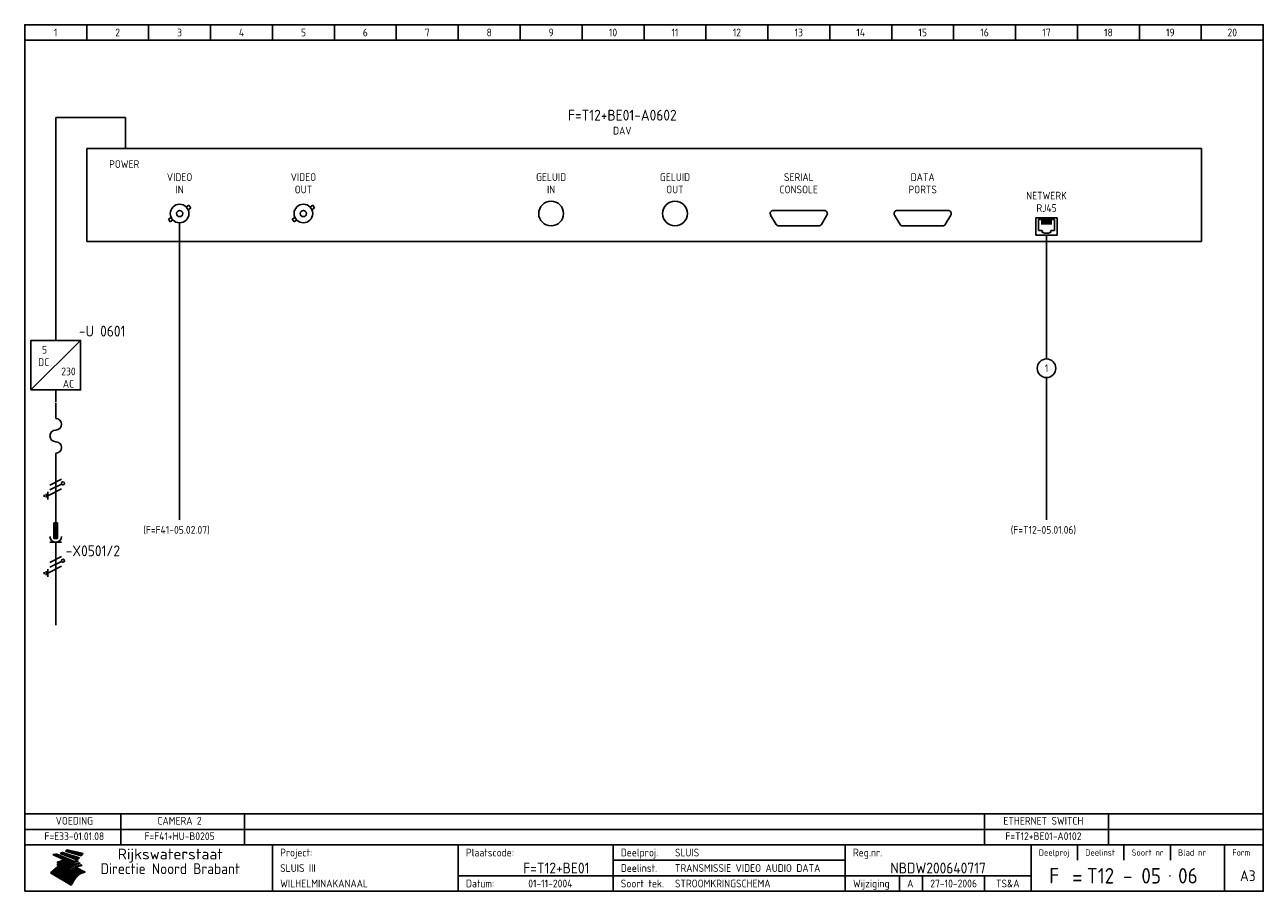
# Model space of a CAD drawing. Extents: x 10 to 410, y 10 to 290.
import ezdxf
from ezdxf.enums import TextEntityAlignment as Align

# ---------------------------------------------------------------- set-up
doc = ezdxf.new("R2010")
doc.units = 0
doc.header["$LTSCALE"] = 15
doc.header["$MEASUREMENT"] = 0
for name, color, linetype in [('0-25', 7, 'CONTINUOUS'), ('0-35', 2, 'CONTINUOUS'), ('0-50', 3, 'CONTINUOUS'), ('B-25', 7, 'CONTINUOUS'), ('B-35', 2, 'CONTINUOUS'), ('S-25', 7, 'CONTINUOUS')]:
    doc.layers.add(name, color=color, linetype=linetype)
doc.styles.add('ISO', font='iso.shx')
doc.styles.get("Standard").update_dxf_attribs({"font": 'iso.shx'})

# ---------------------------------------------------------------- blocks, each defined once
blk = doc.blocks.new('KADERA3')
at = {"layer": '0-25'}
for p, q in [((30, 285), (30, 290)), ((50, 285), (50, 290)), ((70, 285), (70, 290)), ((90, 285), (90, 290)), ((110, 285), (110, 290)), ((130, 285), (130, 290)), ((150, 285), (150, 290)), ((170, 285), (170, 290)), ((190, 285), (190, 290)), ((210, 285), (210, 290)), ((230, 285), (230, 290)), ((250, 285), (250, 290)), ((270, 285), (270, 290)), ((290, 285), (290, 290)), ((310, 285), (310, 290)), ((330, 285), (330, 290)), ((350, 285), (350, 290)), ((370, 285), (370, 290)), ((390, 285), (390, 290)), ((10, 285), (410, 285)), ((410, 35), (10, 35)), ((410, 30), (10, 30)), ((350, 25), (350, 20)), ((365, 25), (365, 20)), ((380, 25), (380, 20)), ((200, 20), (275, 20)), ((150, 15), (335, 15)), ((292.5, 15), (292.5, 10)), ((300, 15), (300, 10)), ((320, 15), (320, 10))]:
    blk.add_line(p, q, dxfattribs=at)
at = {"layer": '0-25', "color": 7}
for p, q in [((19.1, 21.89), (25.12, 19)), ((19.1, 21.89), (25.12, 19)), ((19.17, 21.86), (20.7, 21.86)), ((19.29, 21.8), (20.83, 21.8)), ((19.4, 21.75), (20.96, 21.75)), ((19.52, 21.69), (21.09, 21.69)), ((19.64, 21.63), (21.22, 21.63)), ((19.74, 21.92), (20.56, 21.92)), ((19.75, 21.58), (21.36, 21.58)), ((19.87, 21.52), (21.49, 21.52)), ((19.99, 21.47), (21.62, 21.47)), ((20.11, 21.41), (21.75, 21.41)), ((20.22, 21.35), (21.88, 21.35)), ((20.25, 21.97), (20.43, 21.97)), ((20.34, 21.3), (22.02, 21.3)), ((20.38, 21.99), (26.02, 19.59)), ((20.38, 21.99), (26.02, 19.59)), ((20.46, 21.24), (22.15, 21.24)), ((20.57, 21.18), (22.28, 21.18)), ((20.69, 21.13), (22.41, 21.13)), ((20.81, 21.07), (22.55, 21.07)), ((20.92, 21.02), (22.68, 21.02)), ((21.04, 20.96), (22.81, 20.96)), ((21.16, 20.9), (22.94, 20.9)), ((21.27, 20.85), (23.07, 20.85)), ((21.39, 20.79), (23.21, 20.79)), ((21.47, 22.25), (26.83, 20.19)), ((21.47, 22.25), (26.83, 20.19)), ((21.49, 22.25), (23.07, 22.25)), ((21.51, 20.73), (23.34, 20.73)), ((21.6, 22.2), (23.25, 22.2)), ((21.63, 20.68), (23.47, 20.68)), ((21.65, 22.31), (22.89, 22.31)), ((21.74, 20.62), (23.6, 20.62)), ((21.75, 22.14), (23.42, 22.14)), ((21.8, 22.37), (22.71, 22.37)), ((21.86, 20.57), (23.73, 20.57)), ((21.9, 22.08), (23.6, 22.08)), ((21.94, 22.42), (22.53, 22.42)), ((21.98, 20.51), (23.87, 20.51)), ((22.04, 22.03), (23.78, 22.03)), ((22.06, 22.48), (22.36, 22.48)), ((22.09, 20.45), (24, 20.45)), ((22.18, 22.53), (27.65, 20.8)), ((22.18, 22.53), (27.65, 20.8)), ((22.19, 21.97), (23.96, 21.97)), ((22.21, 20.4), (24.13, 20.4)), ((22.33, 20.34), (24.26, 20.34)), ((22.34, 21.92), (24.13, 21.92)), ((22.37, 20), (23.08, 20)), ((22.44, 20.28), (24.4, 20.28)), ((22.48, 21.86), (24.31, 21.86)), ((22.49, 20.06), (23.04, 20.06)), ((22.56, 20.23), (24.53, 20.23)), ((22.61, 20.12), (22.93, 20.12)), ((22.63, 21.8), (24.49, 21.8)), ((22.68, 20.17), (24.66, 20.17)), ((22.71, 20.17), (22.82, 20.17)), ((23.11, 20.02), (22.77, 20.2)), ((23.11, 20.02), (22.77, 20.2)), ((22.78, 21.75), (24.67, 21.75)), ((22.79, 20.12), (24.79, 20.12)), ((22.91, 20.06), (24.92, 20.06)), ((22.92, 21.69), (24.85, 21.69)), ((23.03, 20), (25.06, 20)), ((23.07, 21.63), (25.02, 21.63)), ((23.14, 22.99), (28.22, 21.46)), ((23.14, 22.99), (28.22, 21.46)), ((23.15, 22.98), (25.33, 22.98)), ((23.22, 21.58), (25.2, 21.58)), ((23.23, 23.04), (25.09, 23.04)), ((23.32, 23.1), (24.84, 23.1)), ((23.34, 22.93), (25.57, 22.93)), ((23.36, 21.52), (25.38, 21.52)), ((23.4, 23.15), (24.6, 23.15)), ((23.49, 23.21), (24.36, 23.21)), ((23.51, 21.47), (25.56, 21.47)), ((23.52, 22.87), (25.81, 22.87)), ((23.57, 23.27), (24.12, 23.27)), ((23.64, 23.32), (23.87, 23.32)), ((23.66, 21.41), (25.74, 21.41)), ((23.7, 23.36), (28.82, 22.17)), ((23.7, 23.36), (28.82, 22.17)), ((23.71, 22.82), (26.06, 22.82)), ((23.8, 21.35), (25.91, 21.35)), ((23.9, 22.76), (26.3, 22.76)), ((23.95, 21.3), (26.09, 21.3)), ((24.09, 22.7), (26.54, 22.7)), ((24.09, 21.24), (26.27, 21.24)), ((24.24, 21.18), (26.45, 21.18)), ((24.27, 22.65), (26.78, 22.65)), ((24.39, 21.13), (26.62, 21.13)), ((24.46, 22.59), (27.03, 22.59)), ((24.53, 21.07), (26.8, 21.07)), ((24.65, 22.53), (27.27, 22.53)), ((24.68, 21.02), (26.98, 21.02)), ((24.83, 20.96), (27.16, 20.96)), ((24.84, 22.48), (27.51, 22.48)), ((24.97, 20.9), (27.34, 20.9)), ((25.02, 22.42), (27.75, 22.42)), ((25.12, 20.85), (27.51, 20.85)), ((25.21, 22.37), (28, 22.37)), ((25.27, 20.79), (27.63, 20.79)), ((25.4, 22.31), (28.24, 22.31)), ((25.41, 20.73), (27.57, 20.73)), ((25.56, 20.68), (27.51, 20.68)), ((25.58, 22.25), (28.48, 22.25)), ((25.71, 20.62), (27.44, 20.62)), ((25.77, 22.2), (28.72, 22.2)), ((25.85, 20.57), (27.37, 20.57)), ((25.96, 22.14), (28.79, 22.14)), ((26, 20.51), (27.29, 20.51)), ((26.15, 22.08), (28.75, 22.08)), ((26.15, 20.45), (27.22, 20.45)), ((26.29, 20.4), (27.14, 20.4)), ((26.33, 22.03), (28.71, 22.03)), ((26.44, 20.34), (27.06, 20.34)), ((26.52, 21.97), (28.66, 21.97)), ((26.59, 20.28), (26.97, 20.28)), ((26.71, 21.92), (28.62, 21.92)), ((26.73, 20.23), (26.89, 20.23)), ((26.9, 21.86), (28.57, 21.86)), ((27.08, 21.8), (28.52, 21.8)), ((27.27, 21.75), (28.48, 21.75)), ((27.46, 21.69), (28.43, 21.69)), ((27.65, 21.63), (28.38, 21.63)), ((27.83, 21.58), (28.33, 21.58)), ((28.02, 21.52), (28.28, 21.52)), ((28.21, 21.47), (28.22, 21.47)), ((20.58, 17.88), (18.3, 16)), ((20.58, 17.88), (18.3, 16)), ((24.94, 11.97), (18.3, 16)), ((24.94, 11.97), (18.3, 16)), ((18.31, 16.01), (20.96, 16.01)), ((18.38, 16.07), (21.46, 16.07)), ((18.45, 16.12), (21.88, 16.12)), ((18.52, 16.18), (22.15, 16.18)), ((18.59, 16.23), (22.38, 16.23)), ((18.65, 16.29), (22.58, 16.29)), ((18.72, 16.35), (22.75, 16.35)), ((18.79, 16.4), (22.91, 16.4)), ((18.86, 16.46), (20.6, 16.46)), ((18.93, 16.52), (20.6, 16.52)), ((18.99, 16.57), (20.6, 16.57)), ((19.06, 16.63), (20.6, 16.63)), ((19.13, 16.68), (20.6, 16.68)), ((19.2, 16.74), (20.6, 16.74)), ((19.27, 16.8), (20.6, 16.8)), ((19.33, 16.85), (21.07, 16.85)), ((19.4, 16.91), (21.55, 16.91)), ((19.47, 16.97), (21.88, 16.97)), ((19.54, 17.02), (22.13, 17.02)), ((19.61, 17.08), (22.34, 17.08)), ((19.67, 17.13), (20.6, 17.13)), ((19.74, 17.19), (20.6, 17.19)), ((19.81, 17.25), (20.6, 17.25)), ((19.88, 17.3), (20.6, 17.3)), ((19.95, 17.36), (20.6, 17.36)), ((20.01, 17.42), (20.6, 17.42)), ((20.08, 17.47), (20.93, 17.47)), ((20.15, 17.53), (21.26, 17.53)), ((20.22, 17.58), (21.51, 17.58)), ((20.29, 17.64), (21.72, 17.64)), ((20.35, 17.7), (21.9, 17.7)), ((20.42, 17.75), (22.07, 17.75)), ((20.49, 17.81), (22.22, 17.81)), ((20.56, 17.87), (22.36, 17.87)), ((20.6, 19.11), (20.58, 19.51)), ((20.6, 19.11), (20.58, 19.51)), ((20.58, 19.5), (22.09, 19.5)), ((20.58, 19.44), (21.95, 19.44)), ((20.59, 19.38), (21.79, 19.38)), ((20.59, 19.33), (21.62, 19.33)), ((20.59, 19.27), (21.42, 19.27)), ((20.6, 19.22), (21.2, 19.22)), ((20.6, 19.16), (20.93, 19.16)), ((20.6, 19.11), (20.69, 19.12)), ((20.6, 19.11), (20.69, 19.12)), ((20.6, 18.79), (20.77, 18.81)), ((20.6, 18.79), (20.77, 18.81)), ((20.6, 18.29), (20.6, 18.79)), ((20.6, 18.29), (20.6, 18.79)), ((20.6, 18.77), (22.46, 18.77)), ((20.6, 18.71), (22.33, 18.71)), ((20.6, 18.65), (22.19, 18.65)), ((20.6, 18.6), (22.04, 18.6)), ((20.6, 18.54), (21.87, 18.54)), ((20.6, 18.48), (21.68, 18.48)), ((20.6, 18.43), (21.46, 18.43)), ((20.6, 18.37), (21.21, 18.37)), ((20.6, 18.32), (20.87, 18.32)), ((20.6, 18.29), (20.88, 18.32)), ((20.6, 18.29), (20.88, 18.32)), ((20.6, 17.88), (20.86, 17.91)), ((20.6, 17.88), (20.86, 17.91)), ((20.6, 17.43), (20.97, 17.48)), ((20.6, 17.43), (20.97, 17.48)), ((20.6, 17.43), (20.6, 17.09)), ((20.6, 17.43), (20.6, 17.09)), ((20.6, 17.09), (21.26, 17.16)), ((20.6, 17.09), (21.26, 17.16)), ((20.6, 16.8), (21.37, 16.89)), ((20.6, 16.8), (21.37, 16.89)), ((20.6, 16.8), (20.6, 16.45)), ((20.6, 16.8), (20.6, 16.45)), ((20.6, 16.45), (21.56, 16.56)), ((20.6, 16.45), (21.56, 16.56)), ((20.6, 15.97), (21.67, 16.09)), ((20.6, 15.97), (21.67, 16.09)), ((20.7, 16.46), (23.06, 16.46)), ((20.9, 19.55), (22.23, 19.55)), ((20.9, 18.82), (22.59, 18.82)), ((20.98, 17.92), (22.5, 17.92)), ((21.02, 17.13), (22.53, 17.13)), ((21.19, 19.61), (22.35, 19.61)), ((21.2, 16.52), (23.2, 16.52)), ((21.32, 18.88), (22.71, 18.88)), ((21.32, 17.98), (22.62, 17.98)), ((21.42, 19.67), (22.47, 19.67)), ((21.47, 17.19), (22.7, 17.19)), ((21.59, 18.03), (22.74, 18.03)), ((21.61, 18.93), (22.82, 18.93)), ((21.62, 19.72), (22.59, 19.72)), ((21.72, 16.57), (23.32, 16.57)), ((21.77, 17.25), (22.85, 17.25)), ((21.8, 19.78), (22.69, 19.78)), ((21.8, 18.09), (22.85, 18.09)), ((21.84, 18.99), (22.92, 18.99)), ((21.96, 19.83), (22.79, 19.83)), ((21.99, 18.15), (22.95, 18.15)), ((22.01, 17.3), (22.99, 17.3)), ((22.03, 19.05), (23.03, 19.05)), ((22.1, 16.63), (23.44, 16.63)), ((22.11, 19.89), (22.89, 19.89)), ((22.16, 18.2), (23.05, 18.2)), ((22.21, 19.1), (23.12, 19.1)), ((22.21, 17.36), (23.12, 17.36)), ((22.24, 19.95), (22.99, 19.95)), ((22.31, 18.26), (23.15, 18.26)), ((22.36, 19.16), (23.22, 19.16)), ((22.38, 16.68), (23.56, 16.68)), ((22.39, 17.42), (23.24, 17.42)), ((22.45, 18.32), (23.24, 18.32)), ((22.51, 19.22), (23.3, 19.22)), ((22.56, 17.47), (23.36, 17.47)), ((22.59, 18.37), (23.33, 18.37)), ((22.6, 16.74), (23.66, 16.74)), ((22.64, 19.27), (23.39, 19.27)), ((22.71, 18.43), (23.42, 18.43)), ((22.71, 17.53), (23.47, 17.53)), ((22.77, 19.33), (23.47, 19.33)), ((22.79, 16.8), (23.77, 16.8)), ((22.83, 18.48), (23.5, 18.48)), ((22.84, 17.58), (23.57, 17.58)), ((22.89, 19.38), (23.55, 19.38)), ((22.94, 18.54), (23.58, 18.54)), ((22.96, 16.85), (23.86, 16.85)), ((22.97, 17.64), (23.67, 17.64)), ((23, 19.44), (23.63, 19.44)), ((23.04, 18.6), (23.66, 18.6)), ((23.1, 19.5), (23.72, 19.5)), ((23.1, 17.7), (23.77, 17.7)), ((23.12, 16.91), (23.96, 16.91)), ((23.14, 18.65), (23.74, 18.65)), ((23.15, 19.95), (25.19, 19.95)), ((23.21, 19.55), (23.8, 19.55)), ((23.21, 17.75), (23.86, 17.75)), ((23.21, 16.01), (28.9, 16.01)), ((23.24, 18.71), (23.82, 18.71)), ((23.26, 19.89), (25.32, 19.89)), ((23.26, 16.97), (24.05, 16.97)), ((23.3, 19.61), (23.88, 19.61)), ((23.32, 17.81), (23.95, 17.81)), ((23.33, 18.77), (23.91, 18.77)), ((23.37, 16.07), (29.08, 16.07)), ((23.38, 19.83), (25.45, 19.83)), ((23.39, 19.67), (23.81, 19.67)), ((23.39, 17.02), (24.14, 17.02)), ((23.42, 18.82), (23.99, 18.82)), ((23.42, 17.87), (24.03, 17.87)), ((23.45, 19.7), (23.58, 19.79)), ((23.45, 19.7), (23.58, 19.79)), ((23.48, 19.72), (23.7, 19.72)), ((23.5, 19.78), (25.58, 19.78)), ((23.51, 18.88), (24.07, 18.88)), ((23.51, 16.12), (29.27, 16.12)), ((23.52, 17.92), (24.11, 17.92)), ((23.52, 17.08), (24.22, 17.08)), ((23.54, 18.9), (24.3, 19.42)), ((23.54, 18.9), (24.3, 19.42)), ((23.56, 19.78), (23.59, 19.78)), ((23.56, 19.39), (23.9, 19.62)), ((23.56, 19.39), (23.9, 19.62)), ((23.58, 19.79), (23.9, 19.62)), ((23.58, 19.79), (23.9, 19.62)), ((23.59, 18.93), (24.15, 18.93)), ((23.61, 19.72), (25.72, 19.72)), ((23.62, 17.98), (24.2, 17.98)), ((23.63, 17.13), (24.3, 17.13)), ((23.65, 18.59), (24.62, 19.25)), ((23.65, 18.59), (24.62, 19.25)), ((29.41, 16.17), (23.65, 16.17)), ((23.67, 18.99), (24.23, 18.99)), ((23.71, 18.03), (24.28, 18.03)), ((23.73, 19.67), (25.85, 19.67)), ((23.75, 19.05), (24.32, 19.05)), ((23.75, 17.19), (24.38, 17.19)), ((23.77, 16.23), (29.47, 16.23)), ((23.79, 18.09), (24.36, 18.09)), ((23.83, 19.1), (24.4, 19.1)), ((23.85, 19.61), (25.98, 19.61)), ((23.85, 17.25), (24.46, 17.25)), ((23.88, 18.15), (24.44, 18.15)), ((23.89, 16.29), (29.36, 16.29)), ((23.92, 19.16), (24.48, 19.16)), ((23.94, 18.19), (25.23, 19.07)), ((23.94, 18.19), (25.23, 19.07)), ((23.95, 17.3), (24.55, 17.3)), ((23.96, 19.55), (25.96, 19.55)), ((23.96, 18.2), (24.53, 18.2)), ((24, 19.22), (24.56, 19.22)), ((24, 16.35), (29.24, 16.35)), ((24.04, 18.26), (24.61, 18.26)), ((24.05, 17.36), (24.63, 17.36)), ((24.06, 17.88), (25.34, 18.76)), ((24.06, 17.88), (25.34, 18.76)), ((24.08, 19.5), (25.88, 19.5)), ((24.08, 19.27), (24.58, 19.27)), ((24.11, 16.4), (29.13, 16.4)), ((24.13, 18.32), (24.69, 18.32)), ((24.14, 17.42), (24.71, 17.42)), ((24.16, 19.33), (24.47, 19.33)), ((24.2, 19.44), (25.79, 19.44)), ((24.21, 18.37), (24.77, 18.37)), ((24.21, 16.46), (29.02, 16.46)), ((24.23, 17.47), (24.79, 17.47)), ((24.24, 17.48), (25.52, 18.36)), ((24.24, 17.48), (25.52, 18.36)), ((24.25, 19.38), (24.36, 19.38)), ((24.29, 18.43), (24.85, 18.43)), ((24.3, 19.42), (24.62, 19.25)), ((24.3, 19.42), (24.62, 19.25)), ((24.31, 19.38), (25.71, 19.38)), ((24.31, 17.53), (24.87, 17.53)), ((24.31, 16.52), (28.91, 16.52)), ((24.35, 17.17), (25.64, 18.05)), ((24.35, 17.17), (25.64, 18.05)), ((24.37, 18.48), (24.94, 18.48)), ((24.39, 17.58), (24.96, 17.58)), ((24.4, 16.57), (28.79, 16.57)), ((24.43, 19.33), (25.62, 19.33)), ((24.45, 18.54), (25.02, 18.54)), ((24.47, 17.64), (25.04, 17.64)), ((24.49, 16.63), (28.68, 16.63)), ((24.54, 18.6), (25.1, 18.6)), ((24.55, 19.27), (25.54, 19.27)), ((24.56, 17.7), (25.12, 17.7)), ((24.57, 16.68), (28.57, 16.68)), ((24.62, 18.65), (25.18, 18.65)), ((24.63, 16.72), (25.91, 17.6)), ((24.63, 16.72), (25.91, 17.6)), ((24.64, 17.75), (25.2, 17.75)), ((24.66, 16.74), (28.45, 16.74)), ((24.67, 19.22), (25.45, 19.22)), ((24.7, 18.71), (25.27, 18.71)), ((24.72, 17.81), (25.29, 17.81)), ((24.74, 16.8), (28.34, 16.8)), ((24.78, 19.16), (25.37, 19.16)), ((24.78, 18.77), (25.34, 18.77)), ((24.8, 17.87), (25.37, 17.87)), ((24.82, 16.85), (28.23, 16.85)), ((24.87, 18.82), (25.4, 18.82)), ((24.89, 17.92), (25.45, 17.92)), ((24.9, 19.1), (25.28, 19.1)), ((24.9, 16.91), (28.11, 16.91)), ((24.95, 18.88), (25.45, 18.88)), ((24.97, 17.98), (25.53, 17.98)), ((24.99, 16.97), (28, 16.97)), ((25.02, 19.05), (25.2, 19.05)), ((25.03, 18.93), (25.51, 18.93)), ((25.05, 18.03), (25.61, 18.03)), ((25.07, 17.02), (27.89, 17.02)), ((25.11, 18.99), (25.57, 18.99)), ((26.02, 19.59), (25.12, 19)), ((26.02, 19.59), (25.12, 19)), ((25.13, 18.09), (25.68, 18.09)), ((25.15, 17.08), (27.77, 17.08)), ((25.19, 19.05), (25.63, 19.05)), ((25.21, 18.15), (25.75, 18.15)), ((25.23, 17.13), (27.66, 17.13)), ((25.26, 19.1), (25.7, 19.1)), ((25.3, 18.2), (25.82, 18.2)), ((25.31, 17.19), (27.55, 17.19)), ((25.33, 19.16), (25.77, 19.16)), ((25.38, 18.26), (25.89, 18.26)), ((25.39, 19.22), (25.85, 19.22)), ((25.4, 17.25), (27.43, 17.25)), ((25.46, 18.32), (25.97, 18.32)), ((25.47, 19.27), (25.93, 19.27)), ((25.48, 17.3), (27.32, 17.3)), ((25.54, 19.33), (26.03, 19.33)), ((25.54, 18.37), (26.06, 18.37)), ((25.56, 17.36), (27.21, 17.36)), ((25.62, 18.43), (26.14, 18.43)), ((25.63, 19.38), (26.13, 19.38)), ((25.64, 17.42), (27.1, 17.42)), ((25.7, 18.48), (26.24, 18.48)), ((25.72, 19.44), (26.24, 19.44)), ((25.73, 17.47), (26.98, 17.47)), ((25.79, 18.54), (26.34, 18.54)), ((25.81, 17.53), (26.87, 17.53)), ((25.82, 19.5), (26.36, 19.5)), ((25.89, 18.6), (26.46, 18.6)), ((25.89, 17.58), (26.76, 17.58)), ((25.93, 19.55), (26.53, 19.55)), ((25.96, 17.64), (26.64, 17.64)), ((25.99, 18.65), (26.58, 18.65)), ((26.04, 17.7), (26.59, 17.7)), ((26.06, 19.61), (26.85, 19.61)), ((26.1, 18.71), (26.72, 18.71)), ((26.12, 17.75), (26.67, 17.75)), ((26.2, 17.81), (26.76, 17.81)), ((26.21, 19.67), (27.23, 19.67)), ((26.23, 18.77), (26.89, 18.77)), ((26.29, 17.87), (26.86, 17.87)), ((26.37, 18.82), (27.09, 18.82)), ((26.39, 17.92), (26.97, 17.92)), ((26.44, 19.72), (27.18, 19.72)), ((26.49, 17.98), (27.09, 17.98)), ((26.53, 18.88), (27.34, 18.88)), ((26.56, 17.68), (29.54, 16.2)), ((26.56, 17.68), (29.54, 16.2)), ((26.6, 18.03), (27.22, 18.03)), ((26.72, 18.09), (27.38, 18.09)), ((26.73, 18.93), (27.66, 18.93)), ((26.85, 18.15), (27.56, 18.15)), ((26.99, 18.99), (27.9, 18.99)), ((27, 18.2), (27.8, 18.2)), ((27.13, 19.78), (27.25, 19.64)), ((27.13, 19.78), (27.25, 19.64)), ((27.18, 18.26), (28.13, 18.26)), ((27.26, 19.05), (27.84, 19.05)), ((27.39, 18.32), (28.47, 18.32)), ((27.7, 18.37), (28.49, 18.37)), ((27.78, 19.1), (27.93, 18.96)), ((27.78, 19.1), (27.93, 18.96)), ((28, 18.43), (28.44, 18.43)), ((28.29, 15.83), (29.54, 16.2)), ((28.29, 15.83), (29.54, 16.2)), ((28.39, 18.48), (28.54, 18.32)), ((28.39, 18.48), (28.54, 18.32)), ((29.54, 16.2), (29.45, 16.17)), ((29.54, 16.2), (29.45, 16.17)), ((29.46, 16.18), (29.47, 16.18)), ((18.38, 15.95), (20.6, 15.95)), ((18.47, 15.9), (20.6, 15.9)), ((18.57, 15.84), (20.6, 15.84)), ((18.66, 15.78), (20.6, 15.78)), ((18.75, 15.73), (20.6, 15.73)), ((18.85, 15.67), (20.6, 15.67)), ((18.94, 15.62), (20.6, 15.62)), ((19.03, 15.56), (27.83, 15.56)), ((19.12, 15.5), (27.75, 15.5)), ((19.22, 15.45), (27.66, 15.45)), ((19.31, 15.39), (27.58, 15.39)), ((19.4, 15.33), (27.5, 15.33)), ((19.49, 15.28), (27.43, 15.28)), ((19.59, 15.22), (27.36, 15.22)), ((19.68, 15.17), (27.29, 15.17)), ((19.77, 15.11), (27.22, 15.11)), ((19.86, 15.05), (27.15, 15.05)), ((19.96, 15), (27.09, 15)), ((20.05, 14.94), (27.02, 14.94)), ((20.14, 14.88), (26.96, 14.88)), ((20.24, 14.83), (26.9, 14.83)), ((20.33, 14.77), (26.84, 14.77)), ((20.42, 14.72), (26.79, 14.72)), ((20.51, 14.66), (26.73, 14.66)), ((20.6, 15.97), (20.6, 15.58)), ((20.6, 15.97), (20.6, 15.58)), ((20.6, 15.58), (21.95, 15.73)), ((20.6, 15.58), (21.95, 15.73)), ((20.61, 14.6), (26.68, 14.6)), ((20.7, 14.55), (26.62, 14.55)), ((20.79, 14.49), (26.57, 14.49)), ((20.88, 14.43), (26.52, 14.43)), ((20.94, 15.62), (27.92, 15.62)), ((20.98, 14.38), (26.47, 14.38)), ((21.07, 14.32), (26.42, 14.32)), ((21.16, 14.27), (26.38, 14.27)), ((21.25, 14.21), (26.33, 14.21)), ((21.35, 14.15), (26.29, 14.15)), ((21.44, 14.1), (26.24, 14.1)), ((21.45, 15.67), (28.01, 15.67)), ((21.53, 14.04), (26.2, 14.04)), ((21.63, 13.98), (26.16, 13.98)), ((21.72, 13.93), (26.12, 13.93)), ((21.81, 13.87), (26.08, 13.87)), ((21.9, 13.82), (26.04, 13.82)), ((21.96, 15.73), (28.11, 15.73)), ((22, 13.76), (26, 13.76)), ((22.09, 13.7), (25.96, 13.7)), ((22.18, 13.65), (25.93, 13.65)), ((22.27, 13.59), (25.89, 13.59)), ((22.34, 15.78), (28.21, 15.78)), ((22.37, 13.53), (25.86, 13.53)), ((22.46, 13.48), (25.82, 13.48)), ((22.55, 13.42), (25.79, 13.42)), ((22.62, 15.84), (28.33, 15.84)), ((22.65, 13.37), (25.76, 13.37)), ((22.74, 13.31), (25.73, 13.31)), ((22.83, 13.25), (25.69, 13.25)), ((22.84, 15.9), (28.52, 15.9)), ((22.92, 13.2), (25.66, 13.2)), ((23.02, 13.14), (25.63, 13.14)), ((23.04, 15.95), (28.71, 15.95)), ((23.11, 13.08), (25.59, 13.08)), ((23.2, 13.03), (25.56, 13.03)), ((23.29, 12.97), (25.53, 12.97)), ((23.39, 12.92), (25.5, 12.92)), ((23.48, 12.86), (25.46, 12.86)), ((23.57, 12.8), (25.43, 12.8)), ((23.66, 12.75), (25.4, 12.75)), ((23.76, 12.69), (25.36, 12.69)), ((23.85, 12.63), (25.33, 12.63)), ((23.94, 12.58), (25.3, 12.58)), ((24.04, 12.52), (25.26, 12.52)), ((24.13, 12.47), (25.23, 12.47)), ((24.22, 12.41), (25.2, 12.41)), ((24.31, 12.35), (25.17, 12.35)), ((24.41, 12.3), (25.13, 12.3)), ((24.5, 12.24), (25.1, 12.24)), ((24.59, 12.18), (25.07, 12.18)), ((24.68, 12.13), (25.03, 12.13)), ((24.78, 12.07), (25, 12.07)), ((24.87, 12.02), (24.97, 12.02)), ((24.94, 11.97), (25.81, 13.45)), ((24.94, 11.97), (25.81, 13.45))]:
    blk.add_line(p, q, dxfattribs=at)
for centre, radius, start, end in [((19.15, 29.7), 7.8, 269.6055, 279.0886), ((19.15, 29.7), 7.8, 269.6055, 279.0886), ((19.93, 25.38), 5.91, 276.3402, 298.7463), ((19.93, 25.38), 5.91, 276.3402, 298.7463), ((19.84, 25.09), 6.03, 278.129, 302.868), ((19.84, 25.09), 6.03, 278.129, 302.868), ((19.84, 27.26), 5.27, 288.0217, 296.3084), ((19.84, 27.26), 5.27, 288.0217, 296.3084), ((20.49, 27.56), 5.28, 300.0654, 307.393), ((20.49, 27.56), 5.28, 300.0654, 307.393), ((24.11, 24.7), 5.26, 301.1147, 312.2814), ((24.11, 24.7), 5.26, 301.1147, 312.2814), ((21.95, 27.32), 8.59, 316.9248, 323.1399), ((21.95, 27.32), 8.59, 316.9248, 323.1399), ((20.21, 23.78), 5.91, 273.6149, 304.3803), ((20.21, 23.78), 5.91, 273.6149, 304.3803), ((20.35, 24.56), 5.76, 274.164, 302.5474), ((20.35, 24.56), 5.76, 274.164, 302.5474), ((20.05, 24.28), 6.02, 277.9472, 305.7139), ((20.05, 24.28), 6.02, 277.9472, 305.7139), ((20.04, 23.49), 6.09, 278.8115, 306.4242), ((20.04, 23.49), 6.09, 278.8115, 306.4242), ((20.53, 23.07), 5.96, 277.0519, 304.973), ((20.53, 23.07), 5.96, 277.0519, 304.973), ((20.72, 22.76), 5.91, 276.3402, 304.3803), ((20.72, 22.76), 5.91, 276.3402, 304.3803), ((21.06, 22.34), 5.81, 274.9043, 303.1745), ((21.06, 22.34), 5.81, 274.9043, 303.1745), ((20.82, 22.06), 6.04, 278.1111, 305.8489), ((20.82, 22.06), 6.04, 278.1111, 305.8489), ((21.3, 21.6), 5.91, 276.3402, 304.3803), ((21.3, 21.6), 5.91, 276.3402, 304.3803), ((27.05, 17.17), 2.63, 107.4286, 133.7799), ((27.05, 17.17), 2.63, 107.4286, 133.7799), ((27.45, 16.91), 2.81, 110.4143, 138.7411), ((27.45, 16.91), 2.81, 110.4143, 138.7411), ((27.57, 15.64), 3.4, 98.1566, 126.9045), ((27.57, 15.64), 3.4, 98.1566, 126.9045), ((27.91, 15.54), 3.39, 100.5835, 132.088), ((27.91, 15.54), 3.39, 100.5835, 132.088), ((28.21, 14.74), 3.67, 95.7581, 128.7216), ((28.21, 14.74), 3.67, 95.7581, 128.7216), ((27.01, 16.84), 2.93, 87.7348, 104.8316), ((27.01, 16.84), 2.93, 87.7348, 104.8316), ((27.37, 15.71), 3.93, 91.7838, 103.2817), ((27.37, 15.71), 3.93, 91.7838, 103.2817), ((28.4, 15.05), 3.21, 96.3886, 125.0052), ((28.4, 15.05), 3.21, 96.3886, 125.0052), ((27.82, 16.31), 2.8, 90.634, 105.1984), ((27.82, 16.31), 2.8, 90.634, 105.1984), ((28.19, 15.04), 3.93, 93.8342, 103.2817), ((28.19, 15.04), 3.93, 93.8342, 103.2817), ((28.58, 15.69), 2.8, 93.8141, 105.1984), ((28.58, 15.69), 2.8, 93.8141, 105.1984), ((28.95, 14.41), 3.93, 96.0135, 103.2817), ((28.95, 14.41), 3.93, 96.0135, 103.2817), ((31.24, 10.26), 6.3, 117.9568, 149.6251), ((31.24, 10.26), 6.3, 117.9568, 149.6251)]:
    blk.add_arc(centre, radius, start, end, dxfattribs=at)
at = {"layer": '0-35'}
for p, q in [((90, 25), (90, 10)), ((150, 25), (150, 10)), ((200, 25), (200, 10)), ((275, 25), (275, 10)), ((335, 25), (335, 10)), ((397.5, 25), (397.5, 10))]:
    blk.add_line(p, q, dxfattribs=at)
at = {"layer": '0-50'}
for p, q in [((10, 25), (410, 25)), ((348.75, 15), (351.25, 15)), ((348.75, 13.5), (351.25, 13.5))]:
    blk.add_line(p, q, dxfattribs=at)
blk.add_lwpolyline([(10, 10), (410, 10), (410, 290), (10, 290)], close=True, dxfattribs=at)
at = {"layer": '0-50', "const_width": 0.25}
blk.add_lwpolyline([(379.75, 15, 1), (380, 15, 1)], format="xyb", close=True, dxfattribs=at)
at = {"layer": '0-25', "style": 'ISO'}
for s, height, p in [('Project:', 2.5, (92.5, 22.5)), ('Plaatscode:', 2.5, (152.5, 22.5)), ('Deelproj.', 2.5, (202.5, 22.5)), ('Reg.nr.', 2.5, (277.5, 22.5)), ('Deelproj', 2, (337.5, 22.5)), ('Deelinst', 2, (352.5, 22.5)), ('Soort nr', 2, (367.5, 22.5)), ('Blad nr', 2, (382.5, 22.5)), ('Form', 2, (400, 22.5)), ('Deelinst.', 2.5, (202.5, 17.5)), ('Datum:', 2.5, (152.5, 12.5)), ('Soort tek.', 2.5, (202.5, 12.5)), ('Wijziging', 2.5, (277.5, 12.5))]:
    blk.add_text(s, height=height, dxfattribs=at).set_placement(p, align=Align.MIDDLE_LEFT)
for tag, p in [('STR1', (20, 287.5)), ('STR2', (40, 287.5)), ('STR3', (60, 287.5)), ('STR4', (80, 287.5)), ('STR5', (100, 287.5)), ('STR6', (120, 287.5)), ('STR7', (140, 287.5)), ('STR8', (160, 287.5)), ('STR9', (180, 287.5)), ('STR10', (200, 287.5)), ('STR11', (220, 287.5)), ('STR12', (240, 287.5)), ('STR13', (260, 287.5)), ('STR14', (280, 287.5)), ('STR15', (300, 287.5)), ('STR16', (320, 287.5)), ('STR17', (340, 287.5)), ('STR18', (360, 287.5)), ('STR19', (380, 287.5)), ('STR20', (400, 287.5)), ('W', (180, 12.5)), ('Z', (310, 12.5)), ('Y', (327.5, 12.5))]:
    blk.add_attdef(tag, text='', height=2.5, dxfattribs=at).set_placement(p, align=Align.MIDDLE)
for tag, p in [('N', (220, 22.5)), ('B', (92.5, 17.5)), ('P', (220, 17.5)), ('C', (92.5, 12.5)), ('U', (220, 12.5)), ('REV', (295, 12.5))]:
    blk.add_attdef(tag, text='', height=2.5, dxfattribs=at).set_placement(p, align=Align.MIDDLE_LEFT)
at = {"layer": '0-35', "style": 'ISO', "width": 1.00614}
blk.add_text('Rijkswaterstaat', height=3.5, dxfattribs=at).set_placement((40, 20.28), (74, 20.28), align=Align.FIT)
at = {"layer": '0-35', "color": 2, "style": 'ISO', "width": 0.948867}
blk.add_text('Directie Noord Brabant', height=3.5, dxfattribs=at).set_placement((34.5, 15.53), (79.5, 15.53), align=Align.FIT)
at = {"layer": '0-35', "style": 'ISO'}
for tag, p in [('X', (178.5, 17.5)), ('FORM', (402.5, 15))]:
    blk.add_attdef(tag, text='', height=3.5, dxfattribs=at).set_placement(p, align=Align.MIDDLE_LEFT)
blk.add_attdef('RNR', text='', height=3.5, dxfattribs=at).set_placement((305, 17.5), align=Align.MIDDLE)
at = {"layer": '0-50', "style": 'ISO'}
for tag, p in [('M', (342.5, 15)), ('O', (365, 15))]:
    blk.add_attdef(tag, text='', height=5, dxfattribs=at).set_placement(p, align=Align.MIDDLE)
blk.add_attdef('Q', text='', height=5, dxfattribs=at).set_placement((382.5, 15), align=Align.MIDDLE_LEFT)
blk = doc.blocks.new('0081')
at = {"layer": 'S-25', "color": 0}
for p, q in [((6.96, 5.66), (0, 5.66)), ((0, 5.66), (0, 0)), ((0.88, 1.5), (0.88, 5.02)), ((0.88, 5.02), (3.48, 5.02)), ((1.96, 4.87), (1.96, 3.49)), ((2.4, 4.87), (2.4, 3.49)), ((2.83, 4.87), (2.83, 3.49)), ((3.27, 4.87), (3.27, 3.49)), ((6.08, 5.02), (3.48, 5.02)), ((3.7, 4.87), (3.7, 3.49)), ((4.13, 4.87), (4.13, 3.49)), ((4.57, 4.87), (4.57, 3.49)), ((5, 4.87), (5, 3.49)), ((6.08, 1.5), (6.08, 5.02)), ((6.96, 0), (6.96, 5.66)), ((0, 0), (6.96, 0)), ((2.05, 1.5), (0.88, 1.5)), ((2.05, 0.89), (2.05, 1.5)), ((2.62, 0.89), (2.05, 0.89)), ((2.62, 0.61), (2.62, 0.89)), ((3.48, 0.61), (2.62, 0.61)), ((3.48, 0.61), (4.35, 0.61)), ((4.35, 0.89), (4.91, 0.89)), ((4.35, 0.61), (4.35, 0.89)), ((4.91, 1.5), (6.08, 1.5)), ((4.91, 0.89), (4.91, 1.5))]:
    blk.add_line(p, q, dxfattribs=at)
blk = doc.blocks.new('0010')
at = {"layer": 'S-25'}
for p, q in [((-1.09, -2.19), (1.09, 2.19)), ((0.78, -1.56), (2.66, 2.19)), ((2.34, -1.56), (4.22, 2.19)), ((0.16, -2.19), (-2.34, -2.19)), ((-1.72, -2.81), (-0.47, -2.81)), ((-0.78, -3.44), (-1.41, -3.44))]:
    blk.add_line(p, q, dxfattribs=at)
blk.add_circle((2.88, 2.63), 0.5, dxfattribs=at)
blk = doc.blocks.new('0100')
at = {"layer": 'S-25'}
for points in [[(0, 20), (0, 15)], [(0, 3.75), (0, 0)]]:
    blk.add_lwpolyline(points, dxfattribs=at)
for centre, start, end in [((0, 13.125), 270, 90), ((0, 9.375), 90, 270), ((0, 5.625), 270, 90)]:
    blk.add_arc(centre, 1.875, start, end, dxfattribs=at)
blk = doc.blocks.new('0019')
at = {"layer": 'S-25'}
for p, q in [((-0.62, 6.25), (-0.62, 1.25)), ((0.62, 6.25), (-0.62, 6.25)), ((-0.31, 6.25), (-0.31, 1.25)), ((0, 6.25), (0, 1.25)), ((0, 2), (0, 6)), ((0.31, 6.25), (0.31, 1.25)), ((0.62, 1.25), (0.62, 6.25)), ((1.88, 0), (-1.88, 0)), ((-0.62, 1.25), (0.62, 1.25)), ((0, 0), (0, -5))]:
    blk.add_line(p, q, dxfattribs=at)
blk.add_arc((0, 1.88), 1.88, 180, 0, dxfattribs=at)
at = {"layer": 'B-25'}
blk.add_attdef('OM1', (2.32, 1), '', height=2.5, dxfattribs=at)

msp = doc.modelspace()

# ---------------------------------------------------------------- linework, layer by layer
at = {"layer": '0-25'}
for p, q in [((42.5, 250), (42.5, 260)), ((20, 111), (20, 96))]:
    msp.add_line(p, q, dxfattribs=at)
at = {"layer": 'S-25'}
for p, q in [((20, 260), (20, 188)), ((42.5, 260), (20, 260)), ((30.01, 250), (390.01, 250)), ((30.01, 250), (30.01, 220)), ((390.01, 250), (390.01, 220)), ((62.17, 231.07), (63.04, 231.65)), ((63.6, 230.82), (62.73, 230.24)), ((63.04, 231.65), (63.6, 230.82)), ((102.17, 231.07), (103.04, 231.65)), ((103.6, 230.82), (102.73, 230.24)), ((103.04, 231.65), (103.6, 230.82)), ((252.71, 225.49), (250.91, 228.49)), ((251.77, 230), (268.23, 230)), ((267.29, 225.49), (269.09, 228.49)), ((292.71, 225.49), (290.91, 228.49)), ((291.77, 230), (308.23, 230)), ((307.29, 225.49), (309.09, 228.49)), ((57.27, 227.76), (56.4, 227.18)), ((56.4, 227.18), (56.96, 226.35)), ((56.96, 226.35), (57.83, 226.93)), ((60, 226), (60, 130)), ((97.27, 227.76), (96.4, 227.18)), ((96.4, 227.18), (96.96, 226.35)), ((96.96, 226.35), (97.83, 226.93)), ((253.57, 225), (266.43, 225)), ((293.57, 225), (306.43, 225)), ((340, 222), (340, 182)), ((30.01, 220), (390.01, 220)), ((28, 188), (12, 172)), ((340, 176), (340, 130)), ((20, 172), (20, 168)), ((20, 150), (20, 129)), ((20, 120.25), (20, 111)), ((41, 35), (41, 25)), ((81, 35), (81, 25)), ((320, 35), (320, 25)), ((360, 35), (360, 25))]:
    msp.add_line(p, q, dxfattribs=at)
msp.add_lwpolyline([(12, 172), (28, 172), (28, 188), (12, 188)], close=True, dxfattribs=at)
for centre, radius in [((60, 229), 3), ((100, 229), 3), ((180, 229), 4), ((220, 229), 4), ((60, 229), 1), ((100, 229), 1), ((340, 179), 3)]:
    msp.add_circle(centre, radius, dxfattribs=at)
for centre, start, end in [((251.77, 229), 90, 210.9638), ((268.23, 229), 329.0362, 90), ((291.77, 229), 90, 210.9638), ((308.23, 229), 329.0362, 90), ((253.57, 226), 210.9638, 270), ((266.43, 226), 270, 329.0362), ((293.57, 226), 210.9638, 270), ((306.43, 226), 270, 329.0362)]:
    msp.add_arc(centre, 1, start, end, dxfattribs=at)

# ---------------------------------------------------------------- block references
ref = msp.add_blockref('KADERA3', (0, 0), dxfattribs=at)
ref.add_attrib('B', 'SLUIS III', dxfattribs={"layer": '0-25', "height": 2.5, "style": 'ISO'}).set_placement((92.5, 17.5), align=Align.MIDDLE_LEFT)
ref.add_attrib('C', 'WILHELMINAKANAAL', dxfattribs={"layer": '0-25', "height": 2.5, "style": 'ISO'}).set_placement((92.5, 12.5), align=Align.MIDDLE_LEFT)
ref.add_attrib('N', 'SLUIS', dxfattribs={"layer": '0-25', "height": 2.5, "style": 'ISO'}).set_placement((220, 22.5), align=Align.MIDDLE_LEFT)
ref.add_attrib('P', 'TRANSMISSIE VIDEO AUDIO DATA', dxfattribs={"layer": '0-25', "height": 2.5, "style": 'ISO'}).set_placement((220, 17.5), align=Align.MIDDLE_LEFT)
ref.add_attrib('U', 'STROOMKRINGSCHEMA', dxfattribs={"layer": '0-25', "height": 2.5, "style": 'ISO'}).set_placement((220, 12.5), align=Align.MIDDLE_LEFT)
ref.add_attrib('M', 'F', dxfattribs={"layer": '0-50', "height": 5, "style": 'ISO'}).set_placement((342.5, 15), align=Align.MIDDLE)
ref.add_attrib('O', 'T12 - 05', dxfattribs={"layer": '0-50', "height": 5, "style": 'ISO'}).set_placement((365, 15), align=Align.MIDDLE)
ref.add_attrib('Q', '06', dxfattribs={"layer": '0-50', "height": 5, "style": 'ISO'}).set_placement((382.5, 15), align=Align.MIDDLE_LEFT)
ref.add_attrib('X', 'F=T12+BE01', dxfattribs={"layer": '0-35', "height": 3.5, "style": 'ISO'}).set_placement((171, 17.5), align=Align.MIDDLE_LEFT)
ref.add_attrib('RNR', 'NBDW200640717', dxfattribs={"layer": '0-35', "height": 3.5, "style": 'ISO'}).set_placement((305, 17.5), align=Align.MIDDLE)
ref.add_attrib('W', '01-11-2004', dxfattribs={"layer": '0-25', "height": 2.5, "style": 'ISO'}).set_placement((179.75, 12.5), align=Align.MIDDLE)
ref.add_attrib('FORM', 'A3', dxfattribs={"layer": '0-35', "height": 3.5, "style": 'ISO'}).set_placement((402.5, 15), align=Align.MIDDLE_LEFT)
ref.add_attrib('REV', 'A', dxfattribs={"layer": '0-25', "height": 2.5, "style": 'ISO'}).set_placement((295, 12.5), align=Align.MIDDLE_LEFT)
ref.add_attrib('Z', '27-10-2006', dxfattribs={"layer": '0-25', "height": 2.5, "style": 'ISO'}).set_placement((310, 12.5), align=Align.MIDDLE)
ref.add_attrib('Y', 'TS&A', dxfattribs={"layer": '0-25', "height": 2.5, "style": 'ISO'}).set_placement((327.5, 12.5), align=Align.MIDDLE)
ref.add_attrib('STR1', '1', dxfattribs={"layer": '0-25', "height": 2.5, "style": 'ISO'}).set_placement((20, 287.5), align=Align.MIDDLE)
ref.add_attrib('STR2', '2', dxfattribs={"layer": '0-25', "height": 2.5, "style": 'ISO'}).set_placement((40, 287.5), align=Align.MIDDLE)
ref.add_attrib('STR3', '3', dxfattribs={"layer": '0-25', "height": 2.5, "style": 'ISO'}).set_placement((60, 287.5), align=Align.MIDDLE)
ref.add_attrib('STR4', '4', dxfattribs={"layer": '0-25', "height": 2.5, "style": 'ISO'}).set_placement((80, 287.5), align=Align.MIDDLE)
ref.add_attrib('STR5', '5', dxfattribs={"layer": '0-25', "height": 2.5, "style": 'ISO'}).set_placement((100, 287.5), align=Align.MIDDLE)
ref.add_attrib('STR6', '6', dxfattribs={"layer": '0-25', "height": 2.5, "style": 'ISO'}).set_placement((120, 287.5), align=Align.MIDDLE)
ref.add_attrib('STR7', '7', dxfattribs={"layer": '0-25', "height": 2.5, "style": 'ISO'}).set_placement((140, 287.5), align=Align.MIDDLE)
ref.add_attrib('STR8', '8', dxfattribs={"layer": '0-25', "height": 2.5, "style": 'ISO'}).set_placement((160, 287.5), align=Align.MIDDLE)
ref.add_attrib('STR9', '9', dxfattribs={"layer": '0-25', "height": 2.5, "style": 'ISO'}).set_placement((180, 287.5), align=Align.MIDDLE)
ref.add_attrib('STR10', '10', dxfattribs={"layer": '0-25', "height": 2.5, "style": 'ISO'}).set_placement((200, 287.5), align=Align.MIDDLE)
ref.add_attrib('STR11', '11', dxfattribs={"layer": '0-25', "height": 2.5, "style": 'ISO'}).set_placement((220, 287.5), align=Align.MIDDLE)
ref.add_attrib('STR12', '12', dxfattribs={"layer": '0-25', "height": 2.5, "style": 'ISO'}).set_placement((240, 287.5), align=Align.MIDDLE)
ref.add_attrib('STR13', '13', dxfattribs={"layer": '0-25', "height": 2.5, "style": 'ISO'}).set_placement((260, 287.5), align=Align.MIDDLE)
ref.add_attrib('STR14', '14', dxfattribs={"layer": '0-25', "height": 2.5, "style": 'ISO'}).set_placement((280, 287.5), align=Align.MIDDLE)
ref.add_attrib('STR15', '15', dxfattribs={"layer": '0-25', "height": 2.5, "style": 'ISO'}).set_placement((300, 287.5), align=Align.MIDDLE)
ref.add_attrib('STR16', '16', dxfattribs={"layer": '0-25', "height": 2.5, "style": 'ISO'}).set_placement((320, 287.5), align=Align.MIDDLE)
ref.add_attrib('STR17', '17', dxfattribs={"layer": '0-25', "height": 2.5, "style": 'ISO'}).set_placement((340, 287.5), align=Align.MIDDLE)
ref.add_attrib('STR18', '18', dxfattribs={"layer": '0-25', "height": 2.5, "style": 'ISO'}).set_placement((360, 287.5), align=Align.MIDDLE)
ref.add_attrib('STR19', '19', dxfattribs={"layer": '0-25', "height": 2.5, "style": 'ISO'}).set_placement((380, 287.5), align=Align.MIDDLE)
ref.add_attrib('STR20', '20', dxfattribs={"layer": '0-25', "height": 2.5, "style": 'ISO'}).set_placement((400, 287.5), align=Align.MIDDLE)
for name, p in [('0081', (336.52, 222)), ('0100', (20, 147.76)), ('0019', (20, 122.75))]:
    msp.add_blockref(name, p, dxfattribs=at)
at = {"layer": 'S-25', "xscale": -1, "rotation": 270}
for p in [(19.69, 138.91), (19.69, 113.91)]:
    msp.add_blockref('0010', p, dxfattribs=at)

# ---------------------------------------------------------------- texts
at = {"layer": 'B-25'}
for s, p in [('DAV', (203, 255.78)), ('VIDEO', (60, 240.78)), ('VIDEO', (100, 240.78)), ('GELUID', (180, 240.78)), ('GELUID', (220, 240.78)), ('SERIAL', (260, 240.78)), ('DATA', (300, 240.78)), ('IN', (60, 236.78)), ('OUT', (100, 236.78)), ('IN', (180, 236.78)), ('OUT', (220, 236.78)), ('CONSOLE', (260, 236.78)), ('PORTS', (300, 236.78)), ('NETWERK', (340, 234.78)), ('RJ45', (340, 230.78)), ('1', (340, 179)), ('(F=F41-05.02.07)', (59, 126.78)), ('(F=T12-05.01.06)', (339, 126.78)), ('VOEDING', (26, 32.78)), ('CAMERA 2', (60, 32.78)), ('ETHERNET SWITCH', (339, 32.78)), ('F=E33-01.01.08', (26, 27.78)), ('F=F41+HU-B0205', (60, 27.78)), ('F=T12+BE01-A0102', (339, 27.78))]:
    msp.add_text(s, height=2.5, dxfattribs=at).set_placement(p, align=Align.MIDDLE)
at = {"layer": 'B-25', "style": 'ISO'}
for s, p in [('POWER', (42.11, 244.98)), ('5 ', (17.11, 184.98)), ('DC', (16.11, 180.98)), ('230', (24.11, 177.98)), ('AC', (24.11, 173.98))]:
    msp.add_text(s, height=2.5, dxfattribs=at).set_placement(p, align=Align.MIDDLE)
at = {"layer": 'B-35'}
msp.add_text('F=T12+BE01-A0602', height=3.5, dxfattribs=at).set_placement((203, 260.78), align=Align.MIDDLE)
at = {"layer": 'B-35', "style": 'ISO'}
for s, p in [('-U 0601', (35, 191)), ('-X0501/2', (32, 120))]:
    msp.add_text(s, height=3.5, dxfattribs=at).set_placement(p, align=Align.MIDDLE)

doc.saveas('drawing.dxf')
